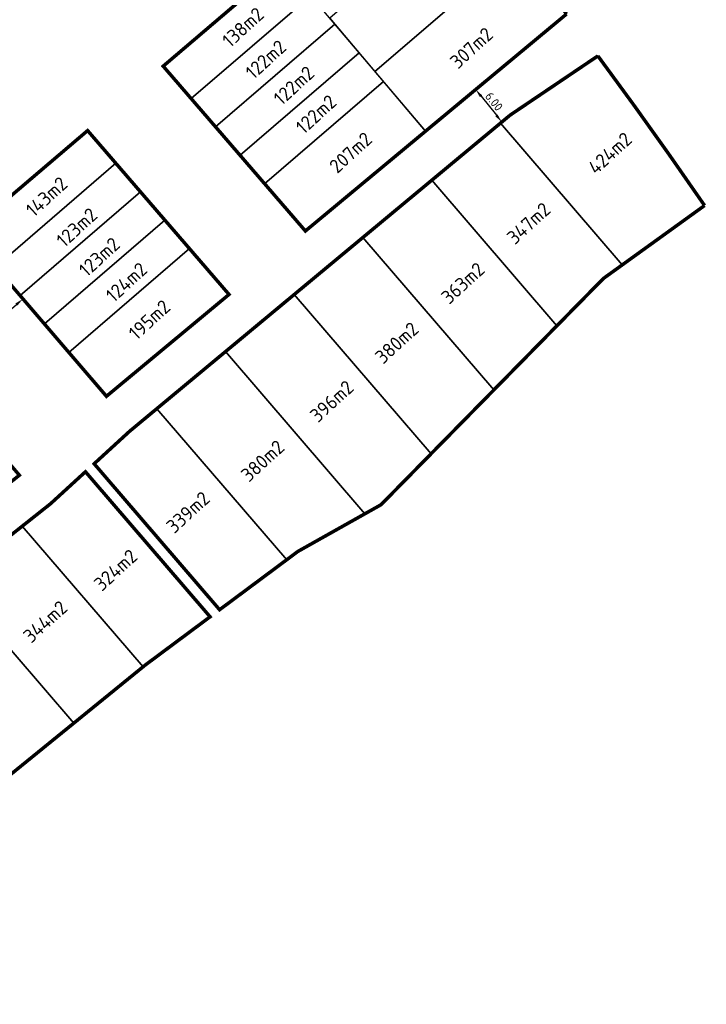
# Model space of a CAD drawing. Header units: metres. Extents: x 104077 to 107207, y 427465 to 428236.
# Tile 2 of 7: x 104518 to 104617, y 427859 to 428001. Entities that reach past the tile are written whole.
import ezdxf

# ---------------------------------------------------------------- set-up
doc = ezdxf.new("R2010")
doc.units = ezdxf.units.M
doc.layers.get('DefPoints').update_dxf_attribs({"color": 211, "lineweight": 18})
for name, color, linetype, lineweight in [('_BPD-AL-T25', 7, 'Continuous', 25), ('_BPD_uitgfite', 170, 'Continuous', 30), ('maatvoering', 130, 'Continuous', 30)]:
    doc.layers.add(name, color=color, linetype=linetype, lineweight=lineweight)
doc.layers.add('_BPD_kavels grijs', color=8, linetype='KG-KADASTRAAL')
doc.styles.add('NLCS-ISO', font='NLCS-ISO.ttf')
doc.styles.add('NLCS-ISO-M500-T25', font='NLCS-ISO.ttf', dxfattribs={"height": 1.25})
doc.linetypes.add('KG-KADASTRAAL', pattern='A,5.5,-2,["K",Standard,S=1.8,R=0,X=0,Y=-0.9],-2,5.5,-2,[5,NLCS.SHX,S=0.75,R=0,X=0,Y=0],-2', length=19)
doc.dimstyles.new('NLCS-M500-T25-PIJL_L2_H1', dxfattribs={"dimscale": 0.5, "dimtxt": 1.25, "dimasz": 2.5, "dimexe": 2, "dimexo": 2, "dimgap": 0.7, "dimtad": 1, "dimzin": 0, "dimdsep": 46, "dimtxsty": 'NLCS-ISO-M500-T25', "dimcen": 2.5, "dimdle": 2, "dimclrd": 256, "dimclre": 256, "dimclrt": 7, "dimadec": 1, "dimazin": 0, "dimtfac": 1, "dimtofl": 0, "dimtmove": 0, "dimatfit": 3, "dimfxl": 2, "dimfxlon": 1, "dimtfill": 1, "dimtfillclr": 256, "dimtolj": 1, "dimtzin": 0, "dimlwd": -1, "dimlwe": -1, "dimarcsym": 0})

# ---------------------------------------------------------------- blocks, each defined once
blk = doc.blocks.new('*D30')
at = {"layer": 'DefPoints', "color": 0, "transparency": 16777216}
for p in [(104583.9777780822, 427990.4963044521), (104587.7408679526, 427985.822138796), (104587.7408679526, 427985.822138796)]:
    blk.add_point(p, dxfattribs=at)
at = {"layer": 'maatvoering', "transparency": 16777216}
for p, q in [((104583.9777780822, 427990.4963044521), (104584.7567119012, 427991.1234105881)), ((104584.7616607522, 427989.5226371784), (104586.9569852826, 427986.7958060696)), ((104587.7408679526, 427985.822138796), (104588.5198017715, 427986.4492449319))]:
    blk.add_line(p, q, dxfattribs=at)
for points in [[(104584.9239386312, 427989.6532842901), (104584.5993828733, 427989.3919900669), (104583.9777780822, 427990.4963044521)], [(104587.1192631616, 427986.9264531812), (104586.7947074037, 427986.6651589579), (104587.7408679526, 427985.822138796)]]:
    blk.add_solid(points, dxfattribs=at)
at = {"layer": 'maatvoering', "color": 7, "transparency": 16777216, "insert": (104586.6187834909, 427988.7706501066), "char_height": 1.25, "attachment_point": 5, "rotation": 308.83693974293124, "style": 'NLCS-ISO-M500-T25', "bg_fill": 3, "box_fill_scale": 1.1, "bg_fill_color": 256, "bg_fill_true_color": 13158600, "bg_fill_transparency": 0}
blk.add_mtext('\\A1;6.00', dxfattribs=at)
blk = doc.blocks.new('*D41')
at = {"layer": 'DefPoints', "color": 0, "transparency": 16777216}
for p in [(104518.8608818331, 427960.37892586), (104518.860881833, 427960.3789258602), (104506.0301202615, 427949.3797641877)]:
    blk.add_point(p, dxfattribs=at)
at = {"layer": 'maatvoering', "transparency": 16777216}
for p, q in [((104518.860881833, 427960.3789258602), (104518.2100438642, 427961.1381425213)), ((104506.9791410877, 427950.1933116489), (104517.9118610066, 427959.5653783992)), ((104506.0301202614, 427949.3797641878), (104505.3792822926, 427950.1389808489))]:
    blk.add_line(p, q, dxfattribs=at)
for points in [[(104517.7762697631, 427959.723548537), (104518.0474522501, 427959.4072082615), (104518.860881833, 427960.3789258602)], [(104506.8435498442, 427950.3514817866), (104507.1147323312, 427950.0351415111), (104506.0301202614, 427949.3797641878)]]:
    blk.add_solid(points, dxfattribs=at)
at = {"layer": 'maatvoering', "color": 7, "transparency": 16777216, "insert": (104511.8109340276, 427955.6195812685), "char_height": 1.25, "attachment_point": 5, "rotation": 40.604810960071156, "style": 'NLCS-ISO-M500-T25', "bg_fill": 3, "box_fill_scale": 1.1, "bg_fill_color": 256, "bg_fill_true_color": 13158600, "bg_fill_transparency": 0}
blk.add_mtext('\\A1;16.90', dxfattribs=at)

msp = doc.modelspace()

# ---------------------------------------------------------------- linework, layer by layer
at = {"layer": '_BPD_kavels grijs', "ltscale": 0.2, "flags": 128}
msp.add_lwpolyline([(104589.9038421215, 428010.6609110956, 0.003395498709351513), (104583.6624049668, 428018.5392810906), (104563.0216666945, 428000.7440650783), (104569.4834287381, 427993.1166599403), (104589.9038421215, 428010.6609110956, 0.003395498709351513)], format="xyb", close=True, dxfattribs=at)
for points in [[(104560.2481755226, 428004.017868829), (104556.3504188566, 428008.6187453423), (104539.032683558, 427993.8574546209), (104543.0385946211, 427989.2137164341), (104560.2481755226, 428004.017868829)], [(104563.7386574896, 427999.8977356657), (104560.2481755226, 428004.017868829), (104543.0385946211, 427989.2137164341), (104546.5656665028, 427985.1250589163), (104563.7386574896, 427999.8977356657)], [(104567.2291394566, 427995.7776025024), (104563.7386574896, 427999.8977356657), (104546.5656665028, 427985.1250589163), (104550.0927383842, 427981.0364013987), (104567.2291394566, 427995.7776025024)], [(104570.7197778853, 427991.6572846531), (104567.2291394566, 427995.7776025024), (104550.0927383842, 427981.0364013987), (104553.6199683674, 427976.9475606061), (104570.7197778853, 427991.6572846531)], [(104570.7197778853, 427991.6572846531), (104553.6199683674, 427976.9475606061), (104559.4877555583, 427970.1454956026), (104576.7744243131, 427984.5104350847), (104570.7197778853, 427991.6572846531)], [(104532.2229295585, 427979.8854177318), (104531.44868662, 427980.7829367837), (104528.9660092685, 427983.6609097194), (104528.162712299, 427984.5921088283), (104510.794868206, 427969.7881063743), (104514.9240364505, 427964.9713417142), (104532.2229295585, 427979.8854177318)], [(104577.6537005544, 427977.4398673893), (104567.7693113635, 427969.2261013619), (104586.6100815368, 427947.2966207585), (104595.6491422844, 427956.4942963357), (104577.6537005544, 427977.4398673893)], [(104542.8042935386, 427967.6192732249), (104539.2770668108, 427971.7081102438), (104521.9527888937, 427956.7721489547), (104525.467322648, 427952.6723688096), (104542.8042935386, 427967.6192732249)], [(104567.7693113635, 427969.2261013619), (104557.8849221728, 427961.0123353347), (104577.5710207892, 427938.0989451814), (104586.6100815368, 427947.2966207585), (104567.7693113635, 427969.2261013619)], [(104548.500923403, 427961.0156174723), (104542.8042935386, 427967.619273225), (104525.467322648, 427952.6723688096), (104530.8727134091, 427946.3668627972), (104548.500923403, 427961.0156174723)], [(104557.8849221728, 427961.0123353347), (104548.0005329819, 427952.7985693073), (104568.0490170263, 427929.4633851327), (104570.3614122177, 427930.7628244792), (104577.5710207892, 427938.0989451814), (104557.8849221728, 427961.0123353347)], [(104548.0005329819, 427952.7985693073), (104538.116143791, 427944.5848032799), (104556.7956100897, 427922.8430703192), (104558.4202172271, 427924.052527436), (104568.0490170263, 427929.4633851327), (104548.0005329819, 427952.7985693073)], [(104538.116143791, 427944.5848032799), (104534.2000545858, 427941.3305970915), (104529.1031743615, 427936.6581691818), (104547.1450238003, 427915.6585824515), (104556.7956100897, 427922.8430703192), (104538.116143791, 427944.5848032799)], [(104527.8493978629, 427935.508803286), (104522.8422878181, 427930.9186697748), (104518.7567869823, 427927.6777984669), (104536.1394449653, 427907.4454694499), (104536.4285428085, 427907.6805772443), (104545.7780750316, 427914.640942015), (104527.8493978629, 427935.508803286)], [(104518.7567869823, 427927.6777984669), (104508.6818915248, 427919.6857698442), (104526.1663833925, 427899.334912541), (104536.1394449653, 427907.4454694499), (104518.7567869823, 427927.6777984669)], [(104508.6818915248, 427919.6857698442), (104498.6069960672, 427911.6937412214), (104516.1933218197, 427891.2243556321), (104526.1663833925, 427899.334912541), (104508.6818915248, 427919.6857698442)]]:
    msp.add_lwpolyline(points, close=True, dxfattribs=at)
at = {"layer": '_BPD_uitgfite', "const_width": 0.5, "flags": 128}
msp.add_lwpolyline([(104597.0516535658, 428001.3604815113, 0.01079411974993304), (104577.238928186, 428026.4236923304), (104539.032683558, 427993.8574546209), (104559.4877555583, 427970.1454956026), (104597.0516535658, 428001.3604815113)], format="xyb", close=True, dxfattribs=at)
at = {"layer": '_BPD_uitgfite', "flags": 128}
msp.add_lwpolyline([(104529.1031743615, 427936.6581691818, 0.5, 0.5, 0), (104534.2000545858, 427941.3305970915, 0.5, 0.5, 0), (104588.9488437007, 427986.8259469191, 0.5, 0.5, 0), (104601.5584983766, 427995.3340178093, 0, 0, 0), (104601.559354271, 427995.3345953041, 0.5, 0.5, -0.008930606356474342), (104616.9035213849, 427973.8100642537, 0.5, 0.5, 0), (104602.3483957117, 427963.311106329, 0.5, 0.5, 0), (104570.3614122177, 427930.7628244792, 0.5, 0.5, 0), (104558.4202172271, 427924.052527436, 0.5, 0.5, 0), (104547.1450238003, 427915.6585824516, 0.5, 0.5, 0)], format="xyseb", close=True, dxfattribs=at)
at = {"layer": '_BPD_uitgfite', "const_width": 0.5, "flags": 128}
for points in [[(104548.500923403, 427961.0156174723), (104530.8727134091, 427946.3668627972), (104510.794868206, 427969.7881063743), (104528.162712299, 427984.5921088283)], [(104500.6247988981, 427920.952944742), (104480.6672858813, 427944.1079586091), (104497.9331603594, 427958.8250442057), (104518.3472897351, 427935.0115178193)], [(104545.7780750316, 427914.640942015), (104536.4285428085, 427907.6805772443), (104502.108529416, 427879.769948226), (104490.8496990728, 427868.6197278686), (104486.5583731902, 427862.1441276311), (104480.9600293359, 427859.2059538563), (104461.6337332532, 427881.7017783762), (104461.6337332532, 427881.7017783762), (104469.7362234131, 427888.7916632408), (104522.8422878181, 427930.9186697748), (104527.8493978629, 427935.508803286)]]:
    msp.add_lwpolyline(points, close=True, dxfattribs=at)
at = {"layer": '_BPD_uitgfite', "flags": 128}
for points in [[(104528.9660092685, 427983.6609097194), (104547.6622470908, 427961.9878290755)], [(104531.44868662, 427980.7829367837), (104546.2460834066, 427963.62947645)]]:
    msp.add_lwpolyline(points, dxfattribs=at)

# ---------------------------------------------------------------- texts
at = {"layer": '_BPD-AL-T25', "char_height": 2, "width": 14.51983795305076, "attachment_point": 1, "rotation": 42.54287268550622, "style": 'NLCS-ISO'}
for s, insert in [('\\A1;138m2', (104547.3225344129, 427997.8764651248)), ('\\A1;307m2', (104580.0939636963, 427994.8280371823)), ('\\A1;122m2', (104550.6637781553, 427993.3066090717)), ('\\A1;122m2', (104554.7094242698, 427989.549164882)), ('\\A1;122m2', (104557.8983462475, 427985.4112203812)), ('\\A1;207m2', (104562.7243954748, 427979.7894085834)), ('\\A1;424m2', (104599.9368786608, 427979.6166674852)), ('\\A1;143m2', (104519.0793871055, 427973.5125914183)), ('\\A1;347m2', (104588.2684183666, 427969.5489552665)), ('\\A1;123m2', (104523.4658992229, 427969.1291448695)), ('\\A1;123m2', (104526.7081036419, 427964.8886364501)), ('\\A1;124m2', (104530.5701426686, 427961.219881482)), ('\\A1;363m2', (104578.8255932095, 427960.9609798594)), ('\\A1;195m2', (104533.8600256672, 427955.7882194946)), ('\\A1;380m2', (104569.315301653, 427952.3636998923)), ('\\A1;396m2', (104559.9446599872, 427943.9403511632)), ('\\A1;380m2', (104550.0119915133, 427935.3862513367)), ('\\A1;339m2', (104539.283260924, 427927.9844971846)), ('\\A1;324m2', (104528.8698526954, 427919.6830943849)), ('\\A1;344m2', (104518.7022005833, 427912.2070166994))]:
    msp.add_mtext(s, dxfattribs=dict(at, insert=insert))

# ---------------------------------------------------------------- next in the draw order: dimensions: what is measured, and where the dimension line sits
at = {"layer": 'maatvoering'}
for p1, p2, distance, picture, middle in [((104583.9777780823, 427990.4963044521), (104587.7408679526, 427985.822138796), 0, '*D30', (104586.6187834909, 427988.7706501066)), ((104506.0301202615, 427949.3797641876), (104518.8608818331, 427960.3789258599), 2.8725771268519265e-10, '*D41', (104511.8109340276, 427955.6195812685))]:
    dim = msp.add_aligned_dim(p1=p1, p2=p2, distance=distance, dimstyle='NLCS-M500-T25-PIJL_L2_H1', dxfattribs=at)
    dim.commit()
    dim.dimension.update_dxf_attribs({"geometry": picture, "text_midpoint": middle})

# ---------------------------------------------------------------- next in the draw order: linework, layer by layer
at = {"layer": '_BPD_kavels grijs', "ltscale": 0.2, "flags": 128}
for points in [[(104597.0516535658, 428001.3604815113, 0.003962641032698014), (104589.9038421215, 428010.6609110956), (104569.4834287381, 427993.1166599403), (104576.7744243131, 427984.5104350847), (104597.0516535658, 428001.3604815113, 0.003962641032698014)], [(104601.559354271, 427995.3345953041), (104601.5584983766, 427995.3340178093), (104588.9488437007, 427986.8259469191), (104587.5380897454, 427985.6536334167), (104605.0558480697, 427965.264056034), (104616.9035213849, 427973.8100642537, 0.008930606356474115), (104601.559354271, 427995.3345953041)]]:
    msp.add_lwpolyline(points, format="xyb", close=True, dxfattribs=at)
for points in [[(104587.5380897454, 427985.6536334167), (104577.6537005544, 427977.4398673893), (104595.6491422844, 427956.4942963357), (104602.3483957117, 427963.311106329), (104605.0558480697, 427965.264056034), (104587.5380897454, 427985.6536334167)], [(104535.7499981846, 427975.7967639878), (104532.2229295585, 427979.8854177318), (104514.9240364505, 427964.9713417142), (104518.4384126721, 427960.8717453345), (104535.7499981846, 427975.7967639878)], [(104539.2770668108, 427971.7081102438), (104535.7499981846, 427975.7967639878), (104518.4384126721, 427960.8717453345), (104521.9527888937, 427956.7721489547), (104539.2770668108, 427971.7081102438)]]:
    msp.add_lwpolyline(points, close=True, dxfattribs=at)

doc.saveas('drawing.dxf')
